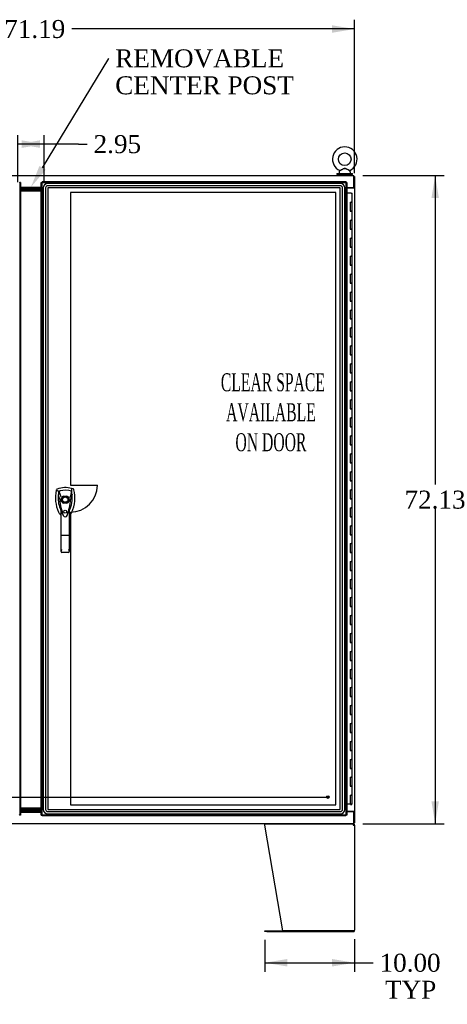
# Model space of a CAD drawing. Header units: inches. Extents: x 2 to 538, y -2 to 358.
# Tile 11 of 24: x 147 to 194, y 132 to 242. Entities that reach past the tile are written whole.
import ezdxf
from ezdxf import colors
from ezdxf.entities.mleader import LeaderData, LeaderLine
from ezdxf.enums import TextEntityAlignment as Align
from ezdxf.lldxf.tags import DXFTag
from ezdxf.math import Vec2, Vec3

# ---------------------------------------------------------------- set-up
doc = ezdxf.new("R2010")
doc.units = ezdxf.units.IN
doc.header["$MEASUREMENT"] = 0
for name, color, linetype in [('COM41309', 7, 'Continuous'), ('COM52265-5', 7, 'Continuous'), ('COM54746-68', 7, 'Continuous'), ('COM54928-6', 7, 'Continuous'), ('COM70096', 7, 'Continuous'), ('COM70099', 7, 'Continuous'), ('COM70108-4', 7, 'Continuous'), ('COM70219', 7, 'Continuous'), ('COM71153-4', 7, 'Continuous'), ('COM71154-4', 7, 'Continuous'), ('COM71156-4', 7, 'Continuous'), ('Default', 7, 'Continuous'), ('DV8_Default', 7, 'Continuous'), ('GSK86006', 7, 'Continuous'), ('HAN13064', 7, 'Continuous'), ('SCS00680', 7, 'Continuous'), ('STD21878', 7, 'Continuous'), ('WAF25362', 7, 'Continuous'), ('WAM254785', 7, 'Continuous')]:
    doc.layers.add(name, color=color, linetype=linetype)
doc.styles.add('SEACAD_Times_New_Roman', font='times.ttf')
tags = doc.linetypes.add('CENTER2', pattern=[1.125, 0.75, -0.125, 0.125, -0.125]).pattern_tags.tags
tags[10:11] = [DXFTag(74, 4), DXFTag(75, 0), DXFTag(340, '0'), DXFTag(46, 0.0), DXFTag(50, 0.0), DXFTag(44, 0.0), DXFTag(45, 0.0)]
tags[8:9] = [DXFTag(74, 4), DXFTag(75, 0), DXFTag(340, '0'), DXFTag(46, 0.0), DXFTag(50, 0.0), DXFTag(44, 0.0), DXFTag(45, 0.0)]
tags[6:7] = [DXFTag(74, 4), DXFTag(75, 0), DXFTag(340, '0'), DXFTag(46, 0.0), DXFTag(50, 0.0), DXFTag(44, 0.0), DXFTag(45, 0.0)]
tags[4:5] = [DXFTag(74, 4), DXFTag(75, 0), DXFTag(340, '0'), DXFTag(46, 0.0), DXFTag(50, 0.0), DXFTag(44, 0.0), DXFTag(45, 0.0)]
tags = doc.linetypes.add('HIDDEN2', pattern=[0.1875, 0.125, -0.0625]).pattern_tags.tags
tags[6:7] = [DXFTag(74, 4), DXFTag(75, 0), DXFTag(340, '0'), DXFTag(46, 0.0), DXFTag(50, 0.0), DXFTag(44, 0.0), DXFTag(45, 0.0)]
tags[4:5] = [DXFTag(74, 4), DXFTag(75, 0), DXFTag(340, '0'), DXFTag(46, 0.0), DXFTag(50, 0.0), DXFTag(44, 0.0), DXFTag(45, 0.0)]
doc.dimstyles.new('HAMMOND_(STH_-_540x360)', dxfattribs={"dimtxt": 2, "dimasz": 2.5, "dimexe": 1, "dimexo": 1, "dimgap": 0.5, "dimtad": 0, "dimtih": 1, "dimtoh": 1, "dimzin": 0, "dimdsep": 46, "dimtxsty": 'SEACAD_Times_New_Roman', "dimblk1": '_SE_FILLED', "dimblk2": '_SE_FILLED', "dimsah": 1, "dimcen": 1, "dimadec": 0, "dimazin": 0, "dimtfac": 0.8, "dimtofl": 0, "dimtmove": 0, "dimatfit": 3, "dimfxl": 1, "dimtolj": 1, "dimtzin": 0, "dimarcsym": 0})

# ---------------------------------------------------------------- blocks, each defined once
blk = doc.blocks.new('SEANNOT_GROUP2')
at = {"layer": 'Default', "color": 7, "linetype": 'CENTER2'}
blk.add_line((114.81, 155.55), (181.07, 155.55), dxfattribs=at)
blk = doc.blocks.new('SE7')
at = {"layer": 'COM41309', "color": 7, "linetype": 'Continuous'}
blk.add_line((183.75, 223.36), (183.75, 223.33), dxfattribs=at)
at = {"layer": 'COM52265-5', "color": 7, "linetype": 'Continuous'}
for p, q in [((183.88, 224.61), (183.97, 224.61)), ((183.97, 224.61), (183.97, 223.36)), ((183.83, 223.33), (183.1, 223.33)), ((183.83, 223.33), (183.97, 223.33)), ((183.88, 223.36), (183.97, 223.36)), ((183.88, 223.33), (183.88, 223.36)), ((183.97, 223.33), (183.97, 223.36)), ((183.97, 223.33), (183.97, 153.96)), ((183.1, 153.96), (183.83, 153.96)), ((183.97, 153.96), (183.83, 153.96)), ((183.88, 153.93), (183.88, 153.96)), ((183.88, 153.93), (183.97, 153.93)), ((183.97, 153.93), (183.97, 153.96)), ((183.97, 153.93), (183.97, 152.68)), ((183.88, 152.68), (183.97, 152.68))]:
    blk.add_line(p, q, dxfattribs=at)
at = {"layer": 'COM54746-68', "color": 7, "linetype": 'Continuous'}
for p, q in [((183.58, 222.75), (183.1, 222.75)), ((183.58, 222.75), (183.7, 222.75)), ((183.7, 221.75), (183.7, 222.75)), ((183.47, 221.75), (183.47, 220.75)), ((183.47, 221.75), (183.58, 221.75)), ((183.7, 221.75), (183.58, 221.75)), ((183.58, 221.75), (183.7, 221.75)), ((183.7, 220.75), (183.7, 221.75)), ((183.47, 220.75), (183.58, 220.75)), ((183.7, 220.75), (183.58, 220.75)), ((183.58, 220.75), (183.7, 220.75)), ((183.7, 219.75), (183.7, 220.75)), ((183.47, 219.75), (183.47, 218.75)), ((183.47, 219.75), (183.58, 219.75)), ((183.7, 219.75), (183.58, 219.75)), ((183.58, 219.75), (183.7, 219.75)), ((183.7, 218.75), (183.7, 219.75)), ((183.47, 218.75), (183.58, 218.75)), ((183.7, 218.75), (183.58, 218.75)), ((183.58, 218.75), (183.7, 218.75)), ((183.7, 217.75), (183.7, 218.75)), ((183.47, 217.75), (183.47, 216.75)), ((183.47, 217.75), (183.58, 217.75)), ((183.7, 217.75), (183.58, 217.75)), ((183.58, 217.75), (183.7, 217.75)), ((183.7, 216.75), (183.7, 217.75)), ((183.47, 216.75), (183.58, 216.75)), ((183.7, 216.75), (183.58, 216.75)), ((183.58, 216.75), (183.7, 216.75)), ((183.7, 215.75), (183.7, 216.75)), ((183.47, 215.75), (183.47, 214.75)), ((183.47, 215.75), (183.58, 215.75)), ((183.47, 214.75), (183.58, 214.75)), ((183.7, 215.75), (183.58, 215.75)), ((183.58, 215.75), (183.7, 215.75)), ((183.7, 214.75), (183.58, 214.75)), ((183.58, 214.75), (183.7, 214.75)), ((183.7, 214.75), (183.7, 215.75)), ((183.7, 213.75), (183.7, 214.75)), ((183.47, 213.75), (183.47, 212.75)), ((183.47, 213.75), (183.58, 213.75)), ((183.7, 213.75), (183.58, 213.75)), ((183.58, 213.75), (183.7, 213.75)), ((183.7, 212.75), (183.7, 213.75)), ((183.47, 212.75), (183.58, 212.75)), ((183.7, 212.75), (183.58, 212.75)), ((183.58, 212.75), (183.7, 212.75)), ((183.7, 211.75), (183.7, 212.75)), ((183.47, 211.75), (183.47, 210.75)), ((183.47, 211.75), (183.58, 211.75)), ((183.7, 211.75), (183.58, 211.75)), ((183.58, 211.75), (183.7, 211.75)), ((183.7, 210.75), (183.7, 211.75)), ((183.47, 210.75), (183.58, 210.75)), ((183.7, 210.75), (183.58, 210.75)), ((183.58, 210.75), (183.7, 210.75)), ((183.7, 209.75), (183.7, 210.75)), ((183.47, 209.75), (183.47, 208.75)), ((183.47, 209.75), (183.58, 209.75)), ((183.7, 209.75), (183.58, 209.75)), ((183.58, 209.75), (183.7, 209.75)), ((183.7, 208.75), (183.7, 209.75)), ((183.47, 208.75), (183.58, 208.75)), ((183.7, 208.75), (183.58, 208.75)), ((183.58, 208.75), (183.7, 208.75)), ((183.7, 207.75), (183.7, 208.75)), ((183.47, 207.75), (183.47, 206.75)), ((183.47, 207.75), (183.58, 207.75)), ((183.7, 207.75), (183.58, 207.75)), ((183.58, 207.75), (183.7, 207.75)), ((183.7, 206.75), (183.7, 207.75)), ((183.47, 206.75), (183.58, 206.75)), ((183.7, 206.75), (183.58, 206.75)), ((183.58, 206.75), (183.7, 206.75)), ((183.7, 205.75), (183.7, 206.75)), ((183.47, 205.75), (183.47, 204.75)), ((183.47, 205.75), (183.58, 205.75)), ((183.7, 205.75), (183.58, 205.75)), ((183.58, 205.75), (183.7, 205.75)), ((183.7, 204.75), (183.7, 205.75)), ((183.47, 204.75), (183.58, 204.75)), ((183.7, 204.75), (183.58, 204.75)), ((183.58, 204.75), (183.7, 204.75)), ((183.7, 203.75), (183.7, 204.75)), ((183.47, 203.75), (183.47, 202.75)), ((183.47, 203.75), (183.58, 203.75)), ((183.47, 202.75), (183.58, 202.75)), ((183.7, 203.75), (183.58, 203.75)), ((183.58, 203.75), (183.7, 203.75)), ((183.7, 202.75), (183.58, 202.75)), ((183.58, 202.75), (183.7, 202.75)), ((183.7, 202.75), (183.7, 203.75)), ((183.7, 201.75), (183.7, 202.75)), ((183.47, 201.75), (183.47, 200.75)), ((183.47, 201.75), (183.58, 201.75)), ((183.7, 201.75), (183.58, 201.75)), ((183.58, 201.75), (183.7, 201.75)), ((183.7, 200.75), (183.7, 201.75)), ((183.47, 200.75), (183.58, 200.75)), ((183.7, 200.75), (183.58, 200.75)), ((183.58, 200.75), (183.7, 200.75)), ((183.7, 199.75), (183.7, 200.75)), ((183.47, 199.75), (183.47, 198.75)), ((183.47, 199.75), (183.58, 199.75)), ((183.7, 199.75), (183.58, 199.75)), ((183.58, 199.75), (183.7, 199.75)), ((183.7, 198.75), (183.7, 199.75)), ((183.47, 198.75), (183.58, 198.75)), ((183.7, 198.75), (183.58, 198.75)), ((183.58, 198.75), (183.7, 198.75)), ((183.7, 197.75), (183.7, 198.75)), ((183.47, 197.75), (183.47, 196.75)), ((183.47, 197.75), (183.58, 197.75)), ((183.7, 197.75), (183.58, 197.75)), ((183.58, 197.75), (183.7, 197.75)), ((183.7, 196.75), (183.7, 197.75)), ((183.47, 196.75), (183.58, 196.75)), ((183.7, 196.75), (183.58, 196.75)), ((183.58, 196.75), (183.7, 196.75)), ((183.7, 195.75), (183.7, 196.75)), ((183.47, 195.75), (183.47, 194.75)), ((183.47, 195.75), (183.58, 195.75)), ((183.7, 195.75), (183.58, 195.75)), ((183.58, 195.75), (183.7, 195.75)), ((183.7, 194.75), (183.7, 195.75)), ((183.47, 194.75), (183.58, 194.75)), ((183.7, 194.75), (183.58, 194.75)), ((183.58, 194.75), (183.7, 194.75)), ((183.7, 193.75), (183.7, 194.75)), ((183.47, 193.75), (183.47, 192.75)), ((183.47, 193.75), (183.58, 193.75)), ((183.7, 193.75), (183.58, 193.75)), ((183.58, 193.75), (183.7, 193.75)), ((183.7, 192.75), (183.7, 193.75)), ((183.47, 192.75), (183.58, 192.75)), ((183.47, 191.75), (183.47, 190.75)), ((183.47, 191.75), (183.58, 191.75)), ((183.7, 192.75), (183.58, 192.75)), ((183.58, 192.75), (183.7, 192.75)), ((183.7, 191.75), (183.58, 191.75)), ((183.58, 191.75), (183.7, 191.75)), ((183.7, 191.75), (183.7, 192.75)), ((183.7, 190.75), (183.7, 191.75)), ((183.47, 190.75), (183.58, 190.75)), ((183.7, 190.75), (183.58, 190.75)), ((183.58, 190.75), (183.7, 190.75)), ((183.7, 189.75), (183.7, 190.75)), ((183.47, 189.75), (183.47, 188.75)), ((183.47, 189.75), (183.58, 189.75)), ((183.7, 189.75), (183.58, 189.75)), ((183.58, 189.75), (183.7, 189.75)), ((183.7, 188.75), (183.7, 189.75)), ((183.47, 188.75), (183.58, 188.75)), ((183.7, 188.75), (183.58, 188.75)), ((183.58, 188.75), (183.7, 188.75)), ((183.7, 187.75), (183.7, 188.75)), ((183.47, 187.75), (183.47, 186.75)), ((183.47, 187.75), (183.58, 187.75)), ((183.7, 187.75), (183.58, 187.75)), ((183.58, 187.75), (183.7, 187.75)), ((183.7, 186.75), (183.7, 187.75)), ((183.47, 186.75), (183.58, 186.75)), ((183.7, 186.75), (183.58, 186.75)), ((183.58, 186.75), (183.7, 186.75)), ((183.7, 185.75), (183.7, 186.75)), ((183.47, 185.75), (183.47, 184.75)), ((183.47, 185.75), (183.58, 185.75)), ((183.7, 185.75), (183.58, 185.75)), ((183.58, 185.75), (183.7, 185.75)), ((183.7, 184.75), (183.7, 185.75)), ((183.47, 184.75), (183.58, 184.75)), ((183.7, 184.75), (183.58, 184.75)), ((183.58, 184.75), (183.7, 184.75)), ((183.7, 183.75), (183.7, 184.75)), ((183.47, 183.75), (183.47, 182.75)), ((183.47, 183.75), (183.58, 183.75)), ((183.7, 183.75), (183.58, 183.75)), ((183.58, 183.75), (183.7, 183.75)), ((183.7, 182.75), (183.7, 183.75)), ((183.47, 182.75), (183.58, 182.75)), ((183.7, 182.75), (183.58, 182.75)), ((183.58, 182.75), (183.7, 182.75)), ((183.7, 181.75), (183.7, 182.75)), ((183.47, 181.75), (183.47, 180.75)), ((183.47, 181.75), (183.58, 181.75)), ((183.7, 181.75), (183.58, 181.75)), ((183.58, 181.75), (183.7, 181.75)), ((183.7, 180.75), (183.7, 181.75)), ((183.47, 180.75), (183.58, 180.75)), ((183.47, 179.75), (183.47, 178.75)), ((183.47, 179.75), (183.58, 179.75)), ((183.7, 180.75), (183.58, 180.75)), ((183.58, 180.75), (183.7, 180.75)), ((183.7, 179.75), (183.58, 179.75)), ((183.58, 179.75), (183.7, 179.75)), ((183.7, 179.75), (183.7, 180.75)), ((183.7, 178.75), (183.7, 179.75)), ((183.47, 178.75), (183.58, 178.75)), ((183.7, 178.75), (183.58, 178.75)), ((183.58, 178.75), (183.7, 178.75)), ((183.7, 177.75), (183.7, 178.75)), ((183.47, 177.75), (183.47, 176.75)), ((183.47, 177.75), (183.58, 177.75)), ((183.7, 177.75), (183.58, 177.75)), ((183.58, 177.75), (183.7, 177.75)), ((183.7, 176.75), (183.7, 177.75)), ((183.47, 176.75), (183.58, 176.75)), ((183.7, 176.75), (183.58, 176.75)), ((183.58, 176.75), (183.7, 176.75)), ((183.7, 175.75), (183.7, 176.75)), ((183.47, 175.75), (183.47, 174.75)), ((183.47, 175.75), (183.58, 175.75)), ((183.7, 175.75), (183.58, 175.75)), ((183.58, 175.75), (183.7, 175.75)), ((183.7, 174.75), (183.7, 175.75)), ((183.47, 174.75), (183.58, 174.75)), ((183.7, 174.75), (183.58, 174.75)), ((183.58, 174.75), (183.7, 174.75)), ((183.7, 173.75), (183.7, 174.75)), ((183.47, 173.75), (183.47, 172.75)), ((183.47, 173.75), (183.58, 173.75)), ((183.7, 173.75), (183.58, 173.75)), ((183.58, 173.75), (183.7, 173.75)), ((183.7, 172.75), (183.7, 173.75)), ((183.47, 172.75), (183.58, 172.75)), ((183.7, 172.75), (183.58, 172.75)), ((183.58, 172.75), (183.7, 172.75)), ((183.7, 171.75), (183.7, 172.75)), ((183.47, 171.75), (183.47, 170.75)), ((183.47, 171.75), (183.58, 171.75)), ((183.7, 171.75), (183.58, 171.75)), ((183.58, 171.75), (183.7, 171.75)), ((183.7, 170.75), (183.7, 171.75)), ((183.47, 170.75), (183.58, 170.75)), ((183.7, 170.75), (183.58, 170.75)), ((183.58, 170.75), (183.7, 170.75)), ((183.7, 169.75), (183.7, 170.75)), ((183.47, 169.75), (183.47, 168.75)), ((183.47, 169.75), (183.58, 169.75)), ((183.47, 168.75), (183.58, 168.75)), ((183.7, 169.75), (183.58, 169.75)), ((183.58, 169.75), (183.7, 169.75)), ((183.7, 168.75), (183.58, 168.75)), ((183.58, 168.75), (183.7, 168.75)), ((183.7, 168.75), (183.7, 169.75)), ((183.7, 167.75), (183.7, 168.75)), ((183.47, 167.75), (183.47, 166.75)), ((183.47, 167.75), (183.58, 167.75)), ((183.7, 167.75), (183.58, 167.75)), ((183.58, 167.75), (183.7, 167.75)), ((183.7, 166.75), (183.7, 167.75)), ((183.47, 166.75), (183.58, 166.75)), ((183.7, 166.75), (183.58, 166.75)), ((183.58, 166.75), (183.7, 166.75)), ((183.7, 165.75), (183.7, 166.75)), ((183.47, 165.75), (183.47, 164.75)), ((183.47, 165.75), (183.58, 165.75)), ((183.7, 165.75), (183.58, 165.75)), ((183.58, 165.75), (183.7, 165.75)), ((183.7, 164.75), (183.7, 165.75)), ((183.47, 164.75), (183.58, 164.75)), ((183.7, 164.75), (183.58, 164.75)), ((183.58, 164.75), (183.7, 164.75)), ((183.7, 163.75), (183.7, 164.75)), ((183.47, 163.75), (183.47, 162.75)), ((183.47, 163.75), (183.58, 163.75)), ((183.7, 163.75), (183.58, 163.75)), ((183.58, 163.75), (183.7, 163.75)), ((183.7, 162.75), (183.7, 163.75)), ((183.47, 162.75), (183.58, 162.75)), ((183.7, 162.75), (183.58, 162.75)), ((183.58, 162.75), (183.7, 162.75)), ((183.7, 161.75), (183.7, 162.75)), ((183.47, 161.75), (183.47, 160.75)), ((183.47, 161.75), (183.58, 161.75)), ((183.7, 161.75), (183.58, 161.75)), ((183.58, 161.75), (183.7, 161.75)), ((183.7, 160.75), (183.7, 161.75)), ((183.47, 160.75), (183.58, 160.75)), ((183.7, 160.75), (183.58, 160.75)), ((183.58, 160.75), (183.7, 160.75)), ((183.7, 159.75), (183.7, 160.75)), ((183.47, 159.75), (183.47, 158.75)), ((183.47, 159.75), (183.58, 159.75)), ((183.7, 159.75), (183.58, 159.75)), ((183.58, 159.75), (183.7, 159.75)), ((183.7, 158.75), (183.7, 159.75)), ((183.47, 158.75), (183.58, 158.75)), ((183.7, 158.75), (183.58, 158.75)), ((183.58, 158.75), (183.7, 158.75)), ((183.7, 157.75), (183.7, 158.75)), ((183.47, 157.75), (183.47, 156.75)), ((183.47, 157.75), (183.58, 157.75)), ((183.47, 156.75), (183.58, 156.75)), ((183.7, 157.75), (183.58, 157.75)), ((183.58, 157.75), (183.7, 157.75)), ((183.7, 156.75), (183.58, 156.75)), ((183.58, 156.75), (183.7, 156.75)), ((183.7, 156.75), (183.7, 157.75)), ((183.7, 155.75), (183.7, 156.75)), ((183.47, 155.75), (183.47, 154.75)), ((183.47, 155.75), (183.58, 155.75)), ((183.7, 155.75), (183.58, 155.75)), ((183.58, 155.75), (183.7, 155.75)), ((183.7, 154.75), (183.7, 155.75)), ((183.47, 154.75), (183.1, 154.75)), ((183.7, 154.75), (183.47, 154.75)), ((183.52, 154.72), (183.52, 154.74)), ((183.52, 154.74), (183.57, 154.74)), ((183.57, 154.72), (183.52, 154.72)), ((183.53, 154.75), (183.53, 154.74)), ((183.6, 154.74), (183.57, 154.74)), ((183.6, 154.72), (183.57, 154.72)), ((183.6, 154.74), (183.65, 154.74)), ((183.65, 154.72), (183.6, 154.72)), ((183.63, 154.74), (183.63, 154.75)), ((183.65, 154.74), (183.65, 154.72))]:
    blk.add_line(p, q, dxfattribs=at)
at = {"layer": 'COM54928-6', "color": 7, "linetype": 'Continuous'}
for p, q in [((173.97, 152.44), (173.97, 152.53)), ((175.97, 140.68), (173.97, 152.44)), ((173.98, 152.58), (183.77, 152.58)), ((183.83, 152.49), (183.83, 152.58)), ((183.83, 152.53), (183.83, 152.44)), ((183.83, 152.44), (183.97, 152.44)), ((183.83, 152.44), (183.83, 152.44)), ((183.87, 152.47), (183.94, 152.53)), ((183.97, 152.44), (183.97, 140.73)), ((173.97, 140.58), (173.97, 140.68)), ((173.97, 140.68), (174.19, 140.68)), ((174.19, 140.58), (173.97, 140.58)), ((174.19, 140.68), (183.83, 140.68)), ((174.19, 140.58), (183.83, 140.58)), ((183.83, 140.68), (175.97, 140.68)), ((183.83, 140.68), (183.97, 140.68)), ((183.97, 140.68), (183.83, 140.68))]:
    blk.add_line(p, q, dxfattribs=at)
for centre, radius, start, end in [((183.83, 152.44), 0.143, 37.5838, 90), ((183.83, 152.44), 0.048, 37.584, 89.9999), ((183.83, 152.44), 0.048, 0, 37.5838), ((183.83, 152.44), 0.143, 0, 37.5838), ((183.83, 140.73), 0.143, 270, 340.3871), ((183.83, 140.73), 0.143, 340.3871, 0)]:
    blk.add_arc(centre, radius, start, end, dxfattribs=at)
blk.add_ellipse((183.83, 140.73), major_axis=(-0.143, 0), ratio=0.99836, start_param=2.799282, end_param=3.141593, dxfattribs=at)
for points in [[(173.97, 152.53), (173.98, 152.55), (173.98, 152.56), (173.98, 152.58), (173.98, 152.58), (173.98, 152.58)], [(183.77, 152.58), (183.78, 152.58), (183.79, 152.58), (183.81, 152.56), (183.82, 152.55), (183.83, 152.53)]]:
    blk.add_open_spline(points, degree=3, knots=[0, 0, 0, 0, 0.5, 0.5, 1, 1, 1, 1], dxfattribs=at)
at = {"layer": 'COM70096', "color": 7, "linetype": 'Continuous'}
for p, q in [((149.1, 223.33), (146.79, 223.33)), ((149.1, 223.21), (146.79, 223.21)), ((146.79, 154.08), (149.1, 154.08)), ((146.79, 153.96), (149.1, 153.96))]:
    blk.add_line(p, q, dxfattribs=at)
at = {"layer": 'COM70099', "color": 7, "linetype": 'Continuous'}
for p, q in [((149.1, 223.08), (146.79, 223.08)), ((149.1, 222.96), (146.79, 222.96)), ((149.1, 154.33), (146.79, 154.33)), ((149.1, 154.21), (146.79, 154.21))]:
    blk.add_line(p, q, dxfattribs=at)
at = {"layer": 'COM70108-4', "color": 7, "linetype": 'Continuous'}
for p, q in [((112.01, 224.71), (183.88, 224.71)), ((183.88, 224.57), (183.88, 224.71)), ((183.88, 223.36), (183.88, 224.57)), ((146.79, 223.43), (149.1, 223.43)), ((183.1, 223.36), (183.88, 223.36))]:
    blk.add_line(p, q, dxfattribs=at)
at = {"layer": 'COM70219', "color": 7, "linetype": 'HIDDEN2'}
for p, q in [((182.38, 223.83), (149.82, 223.83)), ((182.38, 223.83), (149.82, 223.83)), ((182.38, 223.58), (149.82, 223.58)), ((149.32, 223.33), (149.32, 154.18)), ((149.32, 223.33), (149.32, 154.18)), ((149.57, 223.33), (149.57, 154.18)), ((149.82, 223.33), (149.82, 154.18)), ((182.38, 223.33), (149.82, 223.33)), ((182.38, 223.33), (149.82, 223.33)), ((149.82, 223.33), (149.82, 154.18)), ((182.38, 154.18), (182.38, 223.33)), ((182.38, 154.18), (182.38, 223.33)), ((182.63, 154.18), (182.63, 223.33)), ((182.88, 154.18), (182.88, 223.33)), ((182.88, 154.18), (182.88, 223.33)), ((149.82, 154.18), (182.38, 154.18)), ((149.82, 154.18), (182.38, 154.18)), ((149.82, 153.93), (182.38, 153.93)), ((149.82, 153.68), (182.38, 153.68)), ((149.82, 153.68), (182.38, 153.68))]:
    blk.add_line(p, q, dxfattribs=at)
for centre, radius, start, end in [((149.82, 223.33), 0.5, 90, 180), ((149.82, 223.33), 0.499, 90, 180), ((149.82, 223.33), 0.25, 90, 180), ((182.38, 223.33), 0.5, 0, 90), ((182.38, 223.33), 0.499, 0, 90), ((182.38, 223.33), 0.25, 0, 90), ((149.82, 223.33), 0.001, 90, 180), ((182.38, 223.33), 0.001, 0, 90), ((149.82, 154.18), 0.5, 180, 270), ((149.82, 154.18), 0.499, 180, 270), ((149.82, 154.18), 0.25, 180, 270), ((149.82, 154.18), 0.001, 180, 270), ((182.38, 154.18), 0.5, 270, 0), ((182.38, 154.18), 0.001, 270, 0), ((182.38, 154.18), 0.25, 270, 0), ((182.38, 154.18), 0.499, 270, 0)]:
    blk.add_arc(centre, radius, start, end, dxfattribs=at)
at = {"layer": 'COM71153-4', "color": 7, "linetype": 'Continuous'}
for p, q in [((146.69, 223.95), (146.64, 223.9)), ((146.79, 223.95), (146.69, 223.95)), ((146.79, 223.95), (146.79, 153.55)), ((146.69, 153.55), (146.64, 153.6)), ((146.79, 153.55), (146.69, 153.55))]:
    blk.add_line(p, q, dxfattribs=at)
at = {"layer": 'COM71153-4', "color": 7, "linetype": 'HIDDEN2'}
blk.add_line((146.69, 223.95), (146.69, 153.55), dxfattribs=at)
at = {"layer": 'COM71154-4', "color": 7, "linetype": 'Continuous'}
for p, q in [((149.1, 153.55), (149.1, 223.95)), ((149.1, 223.95), (149.16, 223.95)), ((149.19, 223.95), (149.16, 223.95)), ((149.19, 224.05), (183, 224.05)), ((149.19, 224.05), (149.19, 223.99)), ((149.19, 223.95), (149.19, 223.99)), ((149.24, 223.9), (149.19, 223.95)), ((149.24, 223.9), (149.24, 223.9)), ((149.24, 223.9), (149.24, 223.9)), ((149.24, 223.9), (149.24, 223.9)), ((149.24, 223.9), (149.24, 223.9)), ((183, 223.95), (182.96, 223.9)), ((182.96, 223.9), (182.96, 223.9)), ((182.96, 223.9), (182.96, 223.9)), ((182.96, 223.9), (182.96, 223.9)), ((182.96, 223.9), (182.96, 223.9)), ((182.96, 223.9), (182.96, 223.9)), ((183, 224.05), (183, 223.99)), ((183, 223.95), (183, 223.99)), ((183, 223.95), (183.04, 223.95)), ((183.1, 223.95), (183.04, 223.95)), ((183.1, 223.95), (183.1, 153.55)), ((149.1, 153.55), (149.16, 153.55)), ((149.19, 153.55), (149.16, 153.55)), ((149.24, 153.6), (149.19, 153.55)), ((149.19, 153.55), (149.19, 153.52)), ((149.19, 153.46), (149.19, 153.52)), ((183, 153.46), (149.19, 153.46)), ((149.24, 153.6), (149.24, 153.6)), ((149.24, 153.6), (149.24, 153.6)), ((149.24, 153.6), (149.24, 153.6)), ((149.24, 153.6), (149.24, 153.6)), ((182.96, 153.6), (182.96, 153.6)), ((182.96, 153.6), (182.96, 153.6)), ((182.96, 153.6), (183, 153.55)), ((182.96, 153.6), (182.96, 153.6)), ((182.96, 153.6), (182.96, 153.6)), ((183, 153.55), (183, 153.52)), ((183, 153.55), (183.04, 153.55)), ((183, 153.46), (183, 153.52)), ((183.1, 153.55), (183.04, 153.55))]:
    blk.add_line(p, q, dxfattribs=at)
at = {"layer": 'COM71154-4', "color": 7, "linetype": 'HIDDEN2'}
for p, q in [((149.19, 223.95), (183, 223.95)), ((149.19, 153.55), (149.19, 223.95)), ((183, 223.95), (183, 153.55)), ((151.36, 188.45), (151.36, 188.85)), ((151.56, 189.04), (151.95, 189.04)), ((152.15, 188.85), (152.15, 188.45)), ((151.95, 188.25), (151.56, 188.25)), ((183, 153.55), (149.19, 153.55))]:
    blk.add_line(p, q, dxfattribs=at)
blk.add_circle((151.76, 187.31), 0.167, dxfattribs=at)
at = {"layer": 'COM71154-4', "color": 7, "linetype": 'Continuous'}
for centre, start, end in [((149.72, 224.88), 238.5613, 243.7633), ((148.26, 223.42), 26.2367, 31.4387), ((183.93, 223.42), 148.5613, 153.7633), ((182.47, 224.88), 296.2367, 301.4387), ((149.72, 152.62), 116.2367, 121.4387), ((148.26, 154.08), 328.5613, 333.7633), ((183.93, 154.08), 206.2367, 211.4387), ((182.47, 152.62), 58.5613, 63.7633)]:
    blk.add_arc(centre, 1.09, start, end, dxfattribs=at)
at = {"layer": 'COM71154-4', "color": 7, "linetype": 'HIDDEN2'}
for radius, start, end in [(0.442, 116.6472, 153.3528), (0.443, 206.6472, 243.3528), (0.442, 26.6472, 63.3528), (0.442, 296.6472, 333.3528)]:
    blk.add_arc((151.76, 188.65), radius, start, end, dxfattribs=at)
at = {"layer": 'COM71156-4', "color": 7, "linetype": 'Continuous'}
for p, q in [((146.79, 153.86), (149.1, 153.86)), ((183.88, 153.93), (183.1, 153.93)), ((183.88, 152.73), (183.88, 153.93)), ((183.88, 152.58), (112.01, 152.58)), ((183.88, 152.58), (183.88, 152.73))]:
    blk.add_line(p, q, dxfattribs=at)
at = {"layer": 'DV8_Default', "color": 7, "linetype": 'HIDDEN2'}
for p, q in [((152.34, 222.83), (152.34, 190.25)), ((181.88, 222.83), (152.34, 222.83)), ((181.88, 154.68), (181.88, 222.83)), ((152.34, 190.25), (155.34, 190.25)), ((152.34, 187.25), (152.34, 154.68)), ((152.34, 154.68), (181.88, 154.68))]:
    blk.add_line(p, q, dxfattribs=at)
blk.add_arc((152.34, 190.25), 3, 270, 0, dxfattribs=at)
at = {"layer": 'GSK86006', "color": 7, "linetype": 'Continuous'}
for p, q in [((149.1, 223.21), (146.79, 223.21)), ((149.1, 223.08), (146.79, 223.08)), ((149.1, 154.21), (146.79, 154.21)), ((149.1, 154.08), (146.79, 154.08))]:
    blk.add_line(p, q, dxfattribs=at)
at = {"layer": 'HAN13064', "color": 7, "linetype": 'Continuous'}
for p, q in [((150.78, 189.75), (150.77, 189.69)), ((150.77, 189.69), (151.05, 189.58)), ((151.05, 189.58), (151.26, 189.01)), ((152.46, 189.58), (152.3, 188.93)), ((152.65, 189.84), (152.47, 189.89)), ((151.15, 188.66), (151.15, 188.66)), ((151.26, 189.01), (151.31, 188.98)), ((152.36, 188.67), (152.36, 188.67)), ((151.3, 184.67), (151.3, 187.65)), ((152.21, 187.65), (152.21, 184.67)), ((152.21, 187.37), (152.24, 187.41)), ((151.49, 187.01), (151.5, 187)), ((151.3, 182.86), (151.3, 184.67)), ((152.12, 184.66), (151.39, 184.66)), ((152.21, 184.67), (152.21, 182.86)), ((152.12, 182.77), (151.39, 182.77))]:
    blk.add_line(p, q, dxfattribs=at)
for radius in [0.35, 0.3]:
    blk.add_circle((151.76, 188.65), radius, dxfattribs=at)
for centre, radius, start, end in [((154.39, 188.84), 3.72, 166.7532, 205.1027), ((151.76, 187.41), 2.58, 73.8589, 110.3492), ((154.39, 188.84), 3.42, 167.3846, 174.7018), ((151.76, 187.41), 2.28, 106.8385, 108.0343), ((151.76, 187.41), 2.28, 104.4503, 106.8385), ((151.76, 187.41), 2.28, 71.9657, 104.4503), ((149.12, 188.84), 3.42, 10.1138, 12.6154), ((154.39, 188.84), 3.42, 174.7018, 200.2077), ((151.24, 187.32), 1.35, 91.2336, 93.7696), ((158, 189.23), 6.87, 184.7542, 199.9908), ((145.32, 189.26), 7.07, 340.3478, 355.1696), ((149.12, 188.84), 3.42, 334.8973, 7.2824), ((165.12, 162.22), 29.63, 115.6418, 115.7539), ((152.3, 187.88), 0.791, 85.3077, 89.6394), ((149.12, 188.84), 3.42, 8.519, 10.1138), ((149.12, 188.84), 3.42, 7.2824, 8.519), ((154.39, 188.84), 3.42, 200.2077, 205.1027), ((151.7, 187.58), 0.45, 205.1027, 208.4225), ((149.77, 187.04), 1.65, 10.2772, 21.6468), ((151.82, 187.58), 0.45, 331.5775, 334.8973), ((151.7, 187.58), 0.75, 233.4788, 238.1514), ((151.76, 186.97), 0.234, 202.2802, 338.2167), ((151.82, 187.58), 0.75, 301.8486, 334.8973), ((151.39, 182.86), 0.0903, 180.0017, 181.1154), ((151.39, 182.86), 0.09, 181.1172, 270), ((152.12, 182.86), 0.09, 270, 358.8828), ((152.12, 182.86), 0.0903, 358.8846, 359.9983)]:
    blk.add_arc(centre, radius, start, end, dxfattribs=at)
for points in [[(150.86, 189.84), (150.82, 189.82), (150.79, 189.79), (150.78, 189.75)], [(152.47, 189.89), (152.47, 189.79), (152.47, 189.69), (152.46, 189.58)], [(152.73, 189.75), (152.72, 189.79), (152.69, 189.82), (152.65, 189.84)], [(150.98, 189.15), (151.04, 188.99), (151.09, 188.83), (151.15, 188.66)], [(152.52, 189.27), (152.47, 189.07), (152.41, 188.87), (152.36, 188.67)], [(151.02, 187.26), (151.07, 187.15), (151.15, 187.05), (151.25, 186.97)]]:
    blk.add_open_spline(points, degree=3, dxfattribs=at)
for points, knots in [([(152.49, 187.26), (152.67, 187.64), (152.79, 188.06), (152.87, 188.91), (152.84, 189.34), (152.73, 189.75)], [0, 0, 0, 0, 0.5, 0.5, 1, 1, 1, 1]), ([(152.12, 187.33), (152.14, 187.39), (152.15, 187.45), (152.18, 187.53), (152.18, 187.56), (152.2, 187.6), (152.2, 187.62), (152.21, 187.64), (152.21, 187.64), (152.21, 187.65), (152.21, 187.65), (152.21, 187.65)], [0, 0, 0, 0, 0.5, 0.5, 0.75, 0.75, 0.875, 0.875, 0.9375, 0.9375, 1, 1, 1, 1]), ([(151.5, 187.01), (151.48, 187.05), (151.47, 187.09), (151.43, 187.2), (151.41, 187.27), (151.39, 187.34)], [0.770336, 0.770336, 0.770336, 0.770336, 0.8588735, 0.8588735, 1, 1, 1, 1]), ([(151.39, 184.66), (151.39, 184.66), (151.38, 184.66), (151.37, 184.66), (151.36, 184.66), (151.35, 184.66), (151.35, 184.66), (151.34, 184.67), (151.33, 184.67), (151.32, 184.67), (151.31, 184.67), (151.31, 184.67), (151.3, 184.67), (151.3, 184.67), (151.3, 184.67), (151.3, 184.67)], [0, 0, 0, 0, 0.125, 0.125, 0.25, 0.25, 0.375, 0.375, 0.5, 0.5, 0.75, 0.75, 0.875, 0.875, 1, 1, 1, 1]), ([(152.21, 184.67), (152.21, 184.67), (152.21, 184.67), (152.21, 184.67), (152.21, 184.67), (152.2, 184.67), (152.19, 184.67), (152.18, 184.67), (152.18, 184.67), (152.17, 184.66), (152.16, 184.66), (152.15, 184.66), (152.14, 184.66), (152.13, 184.66), (152.13, 184.66), (152.12, 184.66)], [0, 0, 0, 0, 0.125, 0.125, 0.25, 0.25, 0.5, 0.5, 0.625, 0.625, 0.75, 0.75, 0.875, 0.875, 1, 1, 1, 1]), ([(151.3, 182.86), (151.3, 182.88), (151.31, 182.89), (151.31, 182.92), (151.32, 182.93), (151.32, 182.95), (151.33, 182.96), (151.34, 182.99), (151.35, 183.01), (151.37, 183.05), (151.37, 183.06), (151.38, 183.08), (151.39, 183.09), (151.39, 183.1)], [0, 0, 0, 0, 0.25, 0.25, 0.375, 0.375, 0.5, 0.5, 0.75, 0.75, 0.875, 0.875, 1, 1, 1, 1]), ([(152.12, 183.1), (152.13, 183.09), (152.13, 183.08), (152.14, 183.06), (152.15, 183.05), (152.16, 183.01), (152.17, 182.99), (152.18, 182.96), (152.19, 182.95), (152.19, 182.93), (152.2, 182.92), (152.21, 182.89), (152.21, 182.88), (152.21, 182.86)], [0, 0, 0, 0, 0.125, 0.125, 0.25, 0.25, 0.5, 0.5, 0.625, 0.625, 0.75, 0.75, 1, 1, 1, 1])]:
    blk.add_open_spline(points, degree=3, knots=knots, dxfattribs=at)
at = {"layer": 'SCS00680', "color": 7, "linetype": 'Continuous'}
for p, q in [((182.25, 225.12), (182.25, 225)), ((182.33, 225.24), (182.27, 225.16)), ((183.49, 225.16), (183.42, 225.24)), ((183.5, 225), (183.5, 225.12)), ((183.19, 223.33), (183.19, 223.36))]:
    blk.add_line(p, q, dxfattribs=at)
blk.add_circle((182.88, 226.53), 0.704, dxfattribs=at)
for centre, radius, start, end in [((182.88, 226.53), 1.37, 294.0311, 246.0189), ((182.31, 225.12), 0.06, 140.3214, 180), ((182.31, 225), 0.06, 180, 270), ((182.31, 225.26), 0.03, 297.8916, 117.7028), ((183.44, 225), 0.06, 270, 0), ((183.44, 225.12), 0.06, 0, 39.6786)]:
    blk.add_arc(centre, radius, start, end, dxfattribs=at)
for points, knots in [([(182.32, 225.28), (182.32, 225.28), (182.32, 225.28), (182.32, 225.29), (182.35, 225.3), (182.39, 225.32)], [0.93364373, 0.93364373, 0.93364373, 0.93364373, 0.9375, 0.9375, 1, 1, 1, 1]), ([(182.35, 225.25), (182.34, 225.24), (182.33, 225.24), (182.33, 225.24), (182.33, 225.24), (182.33, 225.24)], [0.03202286, 0.03202286, 0.03202286, 0.03202286, 0.0625, 0.0625, 0.06830173, 0.06830173, 0.06830173, 0.06830173]), ([(183.43, 225.24), (183.43, 225.24), (183.41, 225.25), (183.36, 225.27), (183.34, 225.28), (183.3, 225.31), (183.27, 225.32), (183.19, 225.37), (183.14, 225.4), (183.05, 225.44), (183.02, 225.46), (182.96, 225.48), (182.93, 225.49), (182.87, 225.49), (182.83, 225.49), (182.77, 225.47), (182.74, 225.46), (182.65, 225.42), (182.6, 225.38), (182.49, 225.32), (182.44, 225.3), (182.4, 225.28)], [0.5685641, 0.5685641, 0.5685641, 0.5685641, 0.625, 0.625, 0.65625, 0.65625, 0.6875, 0.6875, 0.75, 0.75, 0.78125, 0.78125, 0.8125, 0.8125, 0.84375, 0.84375, 0.875, 0.875, 0.9375, 0.9375, 1, 1, 1, 1]), ([(182.43, 225.34), (182.46, 225.35), (182.49, 225.37), (182.59, 225.41), (182.64, 225.44), (182.73, 225.48), (182.76, 225.49), (182.82, 225.5), (182.86, 225.51), (182.95, 225.51), (183.01, 225.48), (183.13, 225.44), (183.19, 225.41), (183.3, 225.35), (183.34, 225.33), (183.42, 225.29), (183.44, 225.28), (183.44, 225.28)], [0.0189002, 0.0189002, 0.0189002, 0.0189002, 0.0625, 0.0625, 0.125, 0.125, 0.15625, 0.15625, 0.1875, 0.1875, 0.25, 0.25, 0.3125, 0.3125, 0.375, 0.375, 0.4345681, 0.4345681, 0.4345681, 0.4345681])]:
    blk.add_open_spline(points, degree=3, knots=knots, dxfattribs=at)
at = {"layer": 'STD21878', "color": 7, "linetype": 'HIDDEN2'}
for radius in [0.141, 0.125]:
    blk.add_circle((181, 155.55), radius, dxfattribs=at)
at = {"layer": 'WAF25362', "color": 7, "linetype": 'Continuous'}
for p, q in [((182, 224.94), (183.75, 224.94)), ((182, 224.94), (182, 224.83)), ((182, 224.83), (183.75, 224.83)), ((183.75, 224.83), (183.75, 224.94))]:
    blk.add_line(p, q, dxfattribs=at)
at = {"layer": 'WAM254785', "color": 7, "linetype": 'Continuous'}
for p, q in [((182.13, 224.83), (182.13, 224.71)), ((183.63, 224.71), (183.63, 224.83))]:
    blk.add_line(p, q, dxfattribs=at)
at = {"layer": 'DV8_Default', "insert": (174.66, 202.71), "char_height": 2, "width": 19.8649, "attachment_point": 2}
blk.add_mtext('{\\fTimes New Roman|b0||i0||c0|p34;\\C7;\\H2.;\\W0.5776;^I}{\\fTimes New Roman|b0||i0||c0|p34;\\C7;\\H2.;\\W0.5776;CLEAR SPACE\\P}{\\fTimes New Roman|b0||i0||c0|p34;\\C7;\\H2.;\\W0.5776;AVAILABLE \\P}{\\fTimes New Roman|b0||i0||c0|p34;\\C7;\\H2.;\\W0.5776;ON DOOR^I}', dxfattribs=at)
blk = doc.blocks.new('DMBLK4663')
at = {"layer": 'Default', "linetype": 'Continuous'}
for points in [[(115.29, 241.43), (112.79, 241.02), (115.29, 240.6)], [(181.47, 241.43), (181.47, 240.6), (183.97, 241.02)]]:
    blk.add_hatch(color=7, dxfattribs=at).paths.add_polyline_path(points)
at = {"layer": 'Default', "color": 7, "linetype": 'Continuous'}
for p, q in [((112.79, 224.95), (112.79, 242.02)), ((183.97, 224.99), (183.97, 242.02)), ((144.27, 241.02), (112.79, 241.02)), ((183.97, 241.02), (152.49, 241.02))]:
    blk.add_line(p, q, dxfattribs=at)
at = {"layer": 'Default', "color": 7, "linetype": 'Continuous', "style": 'SEACAD_Times_New_Roman'}
blk.add_text('71.19', height=2, dxfattribs=at).set_placement((144.97, 242.02), align=Align.TOP_LEFT)
blk = doc.blocks.new('_SE_FILLED')
at = {"color": 0}
blk.add_line((0, 0), (-1, 0), dxfattribs=at)
blk.add_solid([(0, 0), (-1, -0.1665), (-1, 0.1665), (0, 0)], dxfattribs=at)
blk = doc.blocks.new('DMBLK4671')
at = {"layer": 'Default', "linetype": 'Continuous'}
for points in [[(193.36, 222.21), (192.94, 224.71), (192.53, 222.21)], [(193.36, 155.08), (192.53, 155.08), (192.94, 152.58)]]:
    blk.add_hatch(color=7, dxfattribs=at).paths.add_polyline_path(points)
at = {"layer": 'Default', "color": 7, "linetype": 'Continuous'}
for p, q in [((184.88, 224.71), (193.94, 224.71)), ((192.94, 224.71), (192.94, 190.35)), ((192.94, 187.65), (192.94, 152.58)), ((184.88, 152.58), (193.94, 152.58))]:
    blk.add_line(p, q, dxfattribs=at)
at = {"layer": 'Default', "color": 7, "linetype": 'Continuous', "style": 'SEACAD_Times_New_Roman'}
blk.add_text('72.13', height=2, dxfattribs=at).set_placement((189.53, 189.65), align=Align.TOP_LEFT)
blk = doc.blocks.new('DMBLK4672')
at = {"layer": 'Default', "linetype": 'Continuous'}
for points in [[(176.47, 136.7), (176.47, 137.53), (173.97, 137.12)], [(181.47, 136.7), (183.97, 137.12), (181.47, 137.53)]]:
    blk.add_hatch(color=7, dxfattribs=at).paths.add_polyline_path(points)
at = {"layer": 'Default', "color": 7, "linetype": 'Continuous'}
for p, q in [((173.97, 139.68), (173.97, 136.12)), ((183.97, 139.73), (183.97, 136.12)), ((173.97, 137.12), (185.05, 137.12)), ((185.05, 137.12), (186.05, 137.12))]:
    blk.add_line(p, q, dxfattribs=at)
at = {"layer": 'Default', "color": 7, "linetype": 'Continuous', "style": 'SEACAD_Times_New_Roman'}
for s, p in [('10.00', (186.75, 138.12)), ('TYP', (187.36, 135.12))]:
    blk.add_text(s, height=2, dxfattribs=at).set_placement(p, align=Align.TOP_LEFT)
blk = doc.blocks.new('DMBLK4673')
at = {"layer": 'Default', "linetype": 'Continuous'}
for points in [[(148.97, 228.63), (146.47, 228.21), (148.97, 227.79)], [(146.92, 228.63), (146.92, 227.79), (149.42, 228.21)]]:
    blk.add_hatch(color=7, dxfattribs=at).paths.add_polyline_path(points)
at = {"layer": 'Default', "color": 7, "linetype": 'Continuous'}
for p, q in [((146.47, 223.96), (146.47, 229.21)), ((149.42, 223.96), (149.42, 229.21)), ((153.22, 228.21), (146.47, 228.21)), ((153.22, 228.21), (154.22, 228.21))]:
    blk.add_line(p, q, dxfattribs=at)
at = {"layer": 'Default', "color": 7, "linetype": 'Continuous', "style": 'SEACAD_Times_New_Roman'}
blk.add_text('2.95', height=2, dxfattribs=at).set_placement((154.92, 229.21), align=Align.TOP_LEFT)

msp = doc.modelspace()

# ---------------------------------------------------------------- block references
at = {"layer": 'Default'}
for name in ['SE7', 'SEANNOT_GROUP2']:
    msp.add_blockref(name, (0, 0), dxfattribs=at)

# ---------------------------------------------------------------- dimensions: what is measured, and where the dimension line sits
at = {"layer": 'Default', "color": 7, "linetype": 'Continuous'}
for base, p1, p2, angle, picture, middle in [((183.974, 241.018), (183.974, 223.989), (112.786, 223.951), 180.03065, 'DMBLK4663', (148.38, 241.018)), ((192.942875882, 224.709380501), (183.87911552, 224.709380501), (183.87911552, 152.584380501), 270, 'DMBLK4671', (192.942875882, 188.646880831))]:
    dim = msp.add_linear_dim(base=base, p1=p1, p2=p2, angle=angle, text='\\A1;<>', dimstyle='HAMMOND_(STH_-_540x360)', dxfattribs=at)
    dim.commit()
    dim.dimension.update_dxf_attribs({"geometry": picture, "text_midpoint": middle, "dimtype": 161})
dim = msp.add_linear_dim(base=(146.466, 228.211), p1=(149.42, 222.959), p2=(146.466, 222.959), text='\\A1;<>', dimstyle='HAMMOND_(STH_-_540x360)', override={"dimtmove": 1}, dxfattribs=at)
dim.commit()
dim.dimension.update_dxf_attribs({"geometry": 'DMBLK4673', "text_midpoint": (154.216, 228.211), "dimtype": 160})
dim = msp.add_linear_dim(base=(173.975, 137.118), p1=(173.975, 140.679), p2=(183.974, 140.727), angle=0.27503, text='\\A1;<>\\PTYP', dimstyle='HAMMOND_(STH_-_540x360)', override={"dimtmove": 1}, dxfattribs=at)
dim.commit()
dim.dimension.update_dxf_attribs({"geometry": 'DMBLK4672', "text_midpoint": (186.047, 137.118), "dimtype": 161})

# ---------------------------------------------------------------- leaders
ml = msp.add_multileader_mtext('Standard', dxfattribs=at)
ml.set_content('{\\pxsm0.9;\\fTimes New Roman|b0||i0||c0|p34;\\W1.;REMOVABLE \\PCENTER POST\\P}', color=7)
ml.set_leader_properties()
ml.build(insert=Vec2(0, 0))
ml.multileader.update_dxf_attribs({"dogleg_length": 0, "arrow_head_size": 2.5})
ctx = ml.context
ctx.base_point, ctx.char_height, ctx.arrow_head_size, ctx.landing_gap_size = Vec3(157.237, 236.822), 2, 2.5, 0.7
notes = []
notes.append((ctx, [(0, (1, 1, 0), (156.627, 237.732), (1, 0), 0, [(0, [(147.943, 223.429)], 0, [])])]))
ctx.mtext.insert = Vec3(157.327, 238.754)
for ctx, leaders in notes:
    for number, flags, end, landing, length, lines in leaders:
        leader = LeaderData()
        leader.index, (leader.has_last_leader_line, leader.has_dogleg_vector, leader.attachment_direction) = number, flags
        leader.last_leader_point, leader.dogleg_vector, leader.dogleg_length = Vec3(end), Vec3(landing), length
        for number, points, colour, breaks in lines:
            line = LeaderLine()
            line.index, line.vertices, line.color, line.breaks = number, Vec3.list(points), colors.encode_raw_color(colour), breaks
            leader.lines.append(line)
        ctx.leaders.append(leader)

doc.saveas('drawing.dxf')
